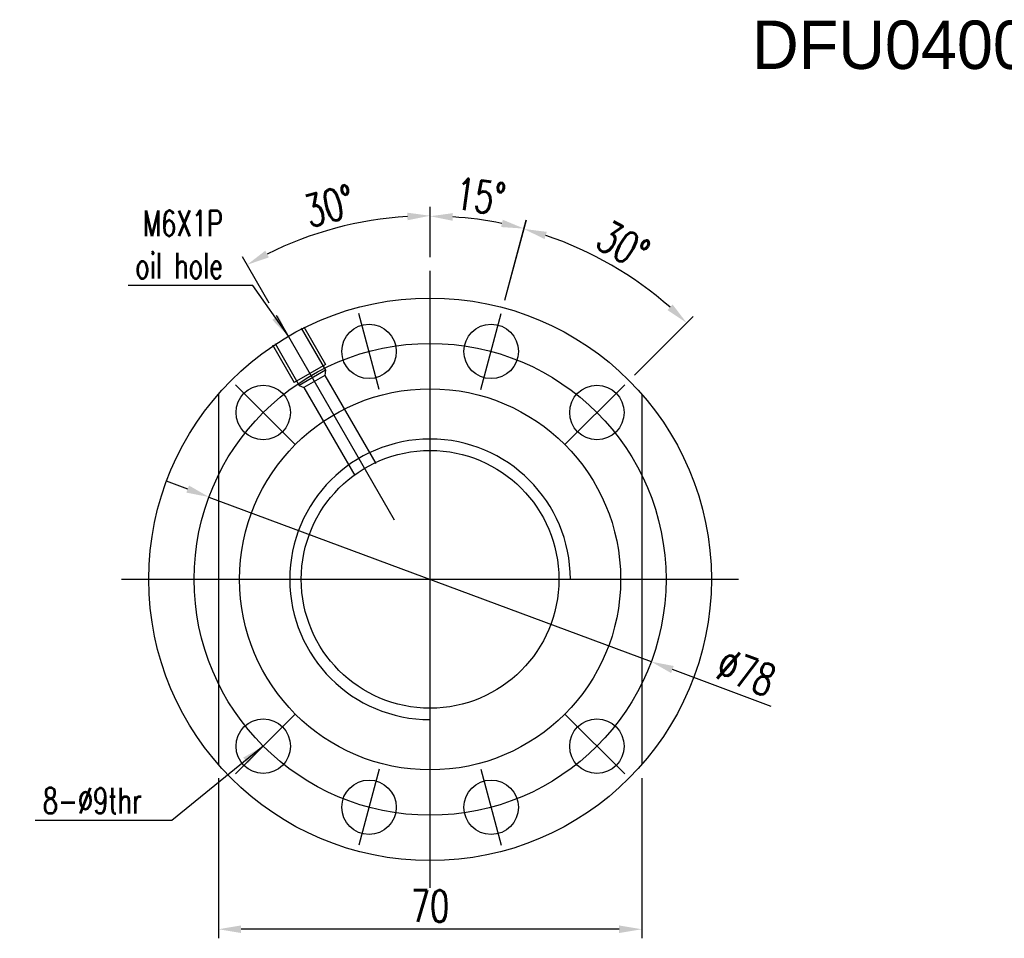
# Model space of a CAD drawing. Extents: x -176 to 363, y 100 to 494.
# Tile 1 of 48: x 37 to 200, y 111 to 263. Entities that reach past the tile are written whole.
import ezdxf

# ---------------------------------------------------------------- set-up
doc = ezdxf.new("R2010")
doc.units = 0
doc.header["$LTSCALE"] = 3
doc.header["$MEASUREMENT"] = 0
doc.header["$PDMODE"] = 1
doc.layers.get('DEFPOINTS').update_dxf_attribs({"linetype": 'CONTINUOUS'})
doc.layers.add('DIM', color=4, linetype='CONTINUOUS')
doc.layers.add('OUT', color=3, linetype='CONTINUOUS')
doc.styles.add('DIM-7', font='SIMPLEX.shx', dxfattribs={"width": 0.7, "bigfont": 'chineset.shx'})
doc.dimstyles.new('CNS', dxfattribs={"dimtxt": 3.5, "dimasz": 2.5, "dimexe": 1, "dimexo": 1.5, "dimgap": 0.09, "dimtad": 0, "dimdsep": 46, "dimtxsty": 'DIM-7', "dimcen": 0.09, "dimclrd": 1, "dimclre": 1, "dimclrt": 4, "dimadec": 0, "dimazin": 0, "dimtfac": 1, "dimtix": 1, "dimtmove": 2, "dimatfit": 3, "dimfxl": 1, "dimtvp": 0.971429, "dimtolj": 1, "dimarcsym": 0})

# ---------------------------------------------------------------- blocks, each defined once
blk = doc.blocks.new('*D4')
at = {"layer": 'DEFPOINTS', "color": 0, "transparency": 16777216}
for p in [(68.66, 184.1), (141.76, 156.89)]:
    blk.add_point(p, dxfattribs=at)
at = {"layer": 'DIM', "color": 7, "lineweight": -2, "transparency": 16777216}
for p, q in [((65.14, 185.41), (61.63, 186.72)), ((68.66, 184.1), (141.76, 156.89)), ((161.6, 149.5), (145.27, 155.58))]:
    blk.add_line(p, q, dxfattribs=at)
at = {"layer": 'DIM', "color": 7, "transparency": 16777216}
for points in [[(65.36, 186), (64.92, 184.83), (68.66, 184.1)], [(145.49, 156.17), (145.05, 155), (141.76, 156.89)]]:
    blk.add_solid(points, dxfattribs=at)
at = {"layer": 'DIM', "color": 7, "transparency": 16777216, "insert": (157.47, 155.12), "char_height": 5.25, "attachment_point": 5, "rotation": 339.581, "style": 'DIM-7'}
blk.add_mtext('\\A1;∅78', dxfattribs=at)
blk = doc.blocks.new('*D8')
at = {"layer": 'DEFPOINTS', "color": 0, "transparency": 16777216}
for p in [(94.7, 229.67), (105.21, 221.5), (79.75, 214.18), (99.29, 180.34), (105.21, 119.5)]:
    blk.add_point(p, dxfattribs=at)
at = {"layer": 'DIM', "color": 7, "lineweight": -2, "transparency": 16777216}
for p, q in [((105.21, 223.75), (105.21, 232.09)), ((78.63, 216.13), (74.2, 223.78))]:
    blk.add_line(p, q, dxfattribs=at)
blk.add_arc((105.21, 170.09), 60.5, 93.5518, 116.4482, dxfattribs=at)
at = {"layer": 'DIM', "color": 7, "transparency": 16777216}
for points in [[(101.44, 231.1), (101.48, 229.85), (105.21, 230.59)], [(78.55, 223.71), (77.96, 224.81), (74.95, 222.48)]]:
    blk.add_solid(points, dxfattribs=at)
at = {"layer": 'DIM', "color": 7, "transparency": 16777216, "insert": (88.56, 232.22), "char_height": 5.25, "attachment_point": 5, "rotation": 15, "style": 'DIM-7'}
blk.add_mtext('\\A1;30°', dxfattribs=at)
blk = doc.blocks.new('*D7')
at = {"layer": 'DEFPOINTS', "color": 0, "transparency": 16777216}
for p in [(139.6, 219.61), (116.98, 214.45), (113.62, 201.89), (137.38, 202.67), (127.48, 192.77)]:
    blk.add_point(p, dxfattribs=at)
at = {"layer": 'DIM', "color": 7, "lineweight": -2, "transparency": 16777216}
for p, q in [((117.56, 216.62), (121.11, 229.86)), ((138.97, 204.26), (148.67, 213.96))]:
    blk.add_line(p, q, dxfattribs=at)
blk.add_arc((105.21, 170.5), 59.96, 48.5839, 71.4161, dxfattribs=at)
at = {"layer": 'DIM', "color": 7, "transparency": 16777216}
for points in [[(124.13, 226.73), (124.5, 227.93), (120.72, 228.41)], [(145.3, 215.92), (144.44, 215.01), (147.6, 212.9)]]:
    blk.add_solid(points, dxfattribs=at)
at = {"layer": 'DIM', "color": 7, "transparency": 16777216, "insert": (137.1, 225.74), "char_height": 5.25, "attachment_point": 5, "rotation": 330, "style": 'DIM-7'}
blk.add_mtext('\\A1;30°', dxfattribs=at)
blk = doc.blocks.new('*D6')
at = {"layer": 'DEFPOINTS', "color": 0, "transparency": 16777216}
for p in [(115.63, 229.6), (105.21, 221.5), (116.98, 214.45), (113.62, 201.89), (105.21, 119.5)]:
    blk.add_point(p, dxfattribs=at)
at = {"layer": 'DIM', "color": 7, "lineweight": -2, "transparency": 16777216}
for p, q in [((105.21, 223.75), (105.21, 232.01)), ((117.56, 216.62), (121.13, 229.92))]:
    blk.add_line(p, q, dxfattribs=at)
blk.add_arc((105.21, 170.5), 60.02, 78.5805, 86.4195, dxfattribs=at)
at = {"layer": 'DIM', "color": 7, "transparency": 16777216}
for points in [[(108.93, 229.77), (108.97, 231.02), (105.21, 230.51)], [(117.23, 229.93), (116.95, 228.72), (120.74, 228.47)]]:
    blk.add_solid(points, dxfattribs=at)
at = {"layer": 'DIM', "color": 7, "transparency": 16777216, "insert": (113.54, 233.79), "char_height": 5.25, "attachment_point": 5, "rotation": 352.5, "style": 'DIM-7'}
blk.add_mtext('\\A1;15°', dxfattribs=at)
blk = doc.blocks.new('*D5')
at = {"layer": 'DEFPOINTS', "color": 0, "transparency": 16777216}
for p in [(70.21, 139.88), (140.21, 139.88), (70.21, 112.66)]:
    blk.add_point(p, dxfattribs=at)
at = {"layer": 'DIM', "color": 7, "lineweight": -2, "transparency": 16777216}
for p, q in [((70.21, 137.63), (70.21, 111.16)), ((140.21, 137.63), (140.21, 111.16)), ((136.46, 112.66), (73.96, 112.66))]:
    blk.add_line(p, q, dxfattribs=at)
at = {"layer": 'DIM', "color": 7, "transparency": 16777216}
for points in [[(73.96, 113.29), (73.96, 112.04), (70.21, 112.66)], [(136.46, 113.29), (136.46, 112.04), (140.21, 112.66)]]:
    blk.add_solid(points, dxfattribs=at)
at = {"layer": 'DIM', "color": 7, "transparency": 16777216, "insert": (105.21, 116.49), "char_height": 5.25, "attachment_point": 5, "style": 'DIM-7'}
blk.add_mtext('\\A1;70', dxfattribs=at)

msp = doc.modelspace()

# ---------------------------------------------------------------- linework, layer by layer
at = {"layer": 'DIM', "color": 7}
for p, q in [((105.206, 119.497), (105.206, 221.497)), ((79.75, 214.177), (99.287, 180.337)), ((96.794, 201.889), (93.429, 214.446)), ((113.617, 201.889), (116.982, 214.446)), ((83.907, 211.989), (87.907, 205.06)), ((84.34, 212.239), (87.94, 206.003)), ((79.143, 209.239), (82.743, 203.003)), ((79.576, 209.489), (83.576, 202.56)), ((87.94, 206.003), (82.743, 203.003)), ((87.907, 205.06), (83.576, 202.56)), ((87.824, 204.204), (84.359, 202.204)), ((87.907, 205.06), (87.824, 204.204)), ((87.824, 204.204), (96.236, 189.633)), ((73.032, 202.67), (82.932, 192.77)), ((73.032, 202.67), (82.932, 192.77)), ((83.576, 202.56), (84.359, 202.204)), ((84.359, 202.204), (92.772, 187.633)), ((137.379, 202.67), (127.479, 192.77)), ((70.206, 201.111), (70.206, 139.882)), ((140.206, 201.111), (140.206, 139.882)), ((54.206, 170.497), (156.206, 170.497)), ((73.032, 138.323), (82.932, 148.223)), ((137.379, 138.323), (127.479, 148.223)), ((96.794, 139.104), (93.429, 126.547)), ((113.617, 139.104), (116.982, 126.547))]:
    msp.add_line(p, q, dxfattribs=at)
for centre, radius in [((105.206, 170.497), 46.5), ((95.112, 208.168), 4.5), ((115.3, 208.168), 4.5), ((105.206, 170.497), 39), ((77.628, 198.074), 4.5), ((105.206, 170.497), 31.5), ((132.783, 198.074), 4.5), ((105.206, 170.497), 21.3), ((77.628, 142.919), 4.5), ((132.783, 142.919), 4.5), ((95.112, 132.825), 4.5), ((115.3, 132.825), 4.5)]:
    msp.add_circle(centre, radius, dxfattribs=at)
msp.add_arc((105.206, 170.497), 23.19, 0, 270, dxfattribs=at)

# ---------------------------------------------------------------- texts
at = {"layer": 'DIM', "color": 7, "char_height": 4.2, "attachment_point": 9, "style": 'DIM-7'}
for s, insert in [('\\A1;M6X1P\\Poil hole', (70.956, 220.237)), ('8-%%c9thr', (57.566, 131.817))]:
    msp.add_mtext(s, dxfattribs=dict(at, insert=insert))
at = {"layer": 'OUT', "color": 0}
msp.add_text('DFU04008', height=8, dxfattribs=at).set_placement((158.413, 254.855))

# ---------------------------------------------------------------- dimensions: what is measured, and where the dimension line sits
at = {"layer": 'DIM', "color": 7}
for base, line1, line2, picture, middle in [((115.627, 229.602), ((113.617, 201.889), (116.982, 214.446)), ((105.206, 119.497), (105.206, 221.497)), '*D6', (113.539, 233.793)), ((94.699, 229.67), ((79.75, 214.177), (99.287, 180.337)), ((105.206, 119.497), (105.206, 221.497)), '*D8', (88.556, 232.222)), ((139.598, 219.614), ((137.379, 202.67), (127.479, 192.77)), ((113.617, 201.889), (116.982, 214.446)), '*D7', (137.099, 225.737))]:
    dim = msp.add_angular_dim_2l(base=base, line1=line1, line2=line2, dimstyle='CNS', override={"dimscale": 1.5, "dimgap": 0.8, "dimtad": 1, "dimclrd": 7, "dimclre": 7, "dimclrt": 7, "dimtmove": 0}, dxfattribs=at)
    dim.commit()
    dim.dimension.update_dxf_attribs({"geometry": picture, "text_midpoint": middle})
dim = msp.add_diameter_dim_2p(p1=(68.656, 184.103), p2=(141.755, 156.89), dimstyle='CNS', override={"dimscale": 1.5, "dimgap": 0.8, "dimtad": 1, "dimclrd": 7, "dimclre": 7, "dimclrt": 7, "dimtmove": 0}, dxfattribs=at)
dim.commit()
dim.dimension.update_dxf_attribs({"geometry": '*D4', "text_midpoint": (156.131, 151.538), "dimtype": 163})
dim = msp.add_linear_dim(base=(70.206, 112.664), p1=(140.206, 139.882), p2=(70.206, 139.882), angle=180, dimstyle='CNS', override={"dimscale": 1.5, "dimgap": 0.8, "dimtad": 1, "dimclrd": 7, "dimclre": 7, "dimclrt": 7, "dimtmove": 0}, dxfattribs=at)
dim.commit()
dim.dimension.update_dxf_attribs({"geometry": '*D5', "text_midpoint": (105.206, 116.489)})

# ---------------------------------------------------------------- leaders
at = {"layer": 'DIM', "color": 7, "annotation_type": 0, "has_hookline": 1, "hookline_direction": 1}
for points, text_width in [([(81.778, 210.664), (75.906, 219.037), (72.156, 219.037)], 15.68), ([(77.628, 142.919), (62.516, 130.617), (58.766, 130.617)], 17.64)]:
    msp.add_leader(points, dimstyle='CNS', override={"dimscale": 1.5, "dimgap": 0.8, "dimtad": 1, "dimclrd": 7, "dimclre": 7, "dimclrt": 7, "dimtmove": 0}, dxfattribs=dict(at, text_width=text_width))

doc.saveas('drawing.dxf')
